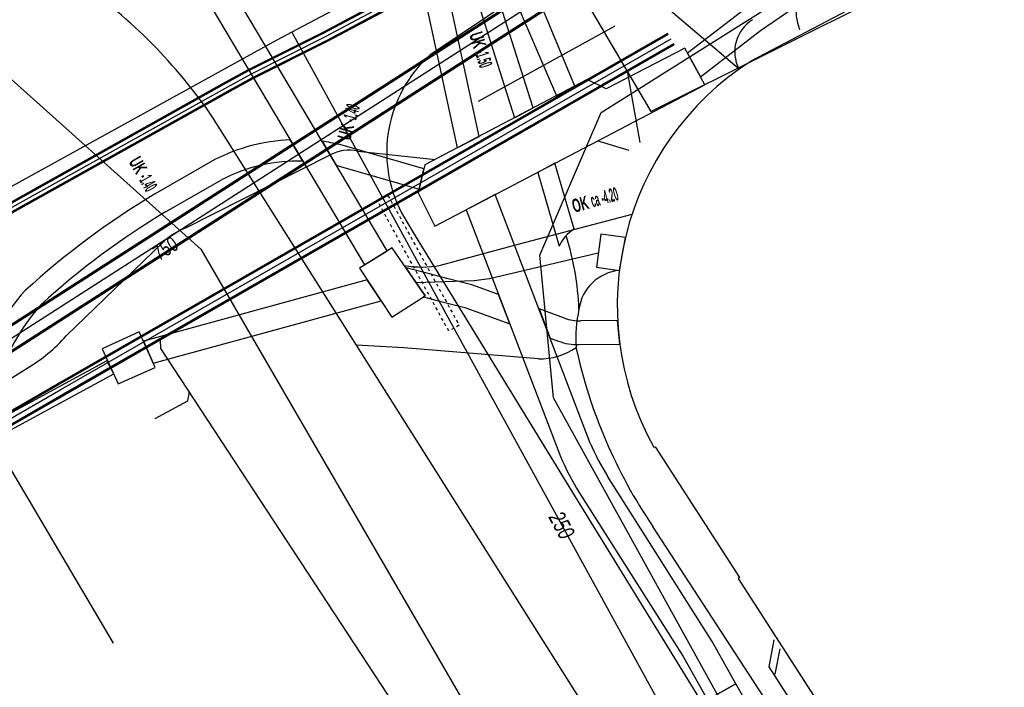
# Model space of a CAD drawing. Header units: metres. Extents: x 2695563 to 2696938, y 1260544 to 1262032.
# Tile 206 of 256: x 2696315 to 2696348, y 1261557 to 1261580. Entities that reach past the tile are written whole.
import ezdxf

# ---------------------------------------------------------------- set-up
doc = ezdxf.new("R2010")
doc.units = ezdxf.units.M
doc.linetypes.add('AUSGEZOGEN', pattern=[0])
doc.linetypes.add('VERDECKT2_S2', pattern=[0.18, 0.1, -0.08])
for name, color, linetype in [('AW_LK_Haltung', 24, 'AUSGEZOGEN'), ('EW_Hoehenpunkt_Text', 7, 'AUSGEZOGEN'), ('EW_LK_Bauwerk_FL_Linie_Punkt', 1, 'AUSGEZOGEN'), ('EW_LK_Trasseabs', 1, 'AUSGEZOGEN'), ('EW_LK_Trasserand', 1, 'AUSGEZOGEN'), ('FM_LK_SW_TRASSEKANTE', 94, 'AUSGEZOGEN'), ('FM_LK_SW_TRASSEKANTE_TEXT', 94, 'AUSGEZOGEN'), ('GA_LK_Leitung', 32, 'AUSGEZOGEN'), ('LKSwisscomProjekterimeterAktiv', 7, 'AUSGEZOGEN'), ('TV_LK_LEITUNG', 92, 'AUSGEZOGEN'), ('WA_LK_Leitung', 171, 'AUSGEZOGEN'), ('WA_LK_Leitung_Text', 171, 'AUSGEZOGEN'), ('WA_LK_Schutzrohr', 171, 'AUSGEZOGEN')]:
    doc.layers.add(name, color=color, linetype=linetype)
doc.styles.add('ARIAL', font='arial.ttf')
doc.styles.add('ARIALNARROW', font='ARIALN.TTF')
pattern_1 = [(0, (2703955, 1269100), (4050, 4050), [4050, -4050]), (90, (2703955, 1269100), (-4050, 4050), [4050, -4050])]
pattern_2 = [(0, (2708005, 1273150), (6075, 6075), [6075, -6075]), (90, (2708005, 1273150), (-6075, 6075), [6075, -6075])]

# ---------------------------------------------------------------- blocks, each defined once
blk = doc.blocks.new('COMPLEXOBJECT_1590')
at = {"layer": 'EW_LK_Bauwerk_FL_Linie_Punkt', "color": 1, "linetype": 'AUSGEZOGEN', "transparency": 33554687}
for points in [[(6343.758, 11552.951), (6376.316, 11560.354), (6369.866, 11588.481), (6353.775, 11584.712), (6346.54, 11582.7), (6338.88, 11578.67)], [(6335.601, 11565.638), (6335.648, 11565.644), (6338.495, 11561.23), (6338.445, 11561.198), (6343.758, 11552.951)]]:
    blk.add_lwpolyline(points, dxfattribs=at)
blk.add_arc((6344.188, 11570.406), 9.822, 122.7112, 209.0426, dxfattribs=at)
blk = doc.blocks.new('COMPLEXOBJECT_1620')
at = {"layer": 'EW_LK_Trasserand', "color": 1, "linetype": 'AUSGEZOGEN', "transparency": 33554687}
blk.add_line((6332.586, 11569.993), (6331.725, 11570.3), dxfattribs=at)
for points in [[(6331.725, 11570.3), (6332.101, 11569.316), (6332.383, 11569.216)], [(6333.071, 11569.099), (6334.451, 11569.113), (6334.378, 11569.913), (6333.134, 11569.9)]]:
    blk.add_lwpolyline(points, dxfattribs=at)
for centre, radius, start, end in [((6333.089, 11571.295), 1.396, 248.8829, 271.8536), ((6333.016, 11570.854), 1.756, 248.8873, 271.8101)]:
    blk.add_arc(centre, radius, start, end, dxfattribs=at)
blk = doc.blocks.new('COMPLEXOBJECT_1624')
at = {"layer": 'EW_LK_Trasserand', "color": 1, "linetype": 'AUSGEZOGEN', "transparency": 33554687}
blk.add_lwpolyline([(6332.909, 11572.991), (6332.263, 11575.219), (6331.685, 11574.914), (6332.408, 11572.42)], dxfattribs=at)
blk.add_arc((6333.475, 11571.989), 1.151, 119.4641, 158.008, dxfattribs=at)
blk = doc.blocks.new('COMPLEXOBJECT_1698')
at = {"layer": 'EW_LK_Trasserand', "color": 1, "linetype": 'AUSGEZOGEN', "transparency": 33554687}
blk.add_line((6337.564, 11559.074), (6334.038, 11564.657), dxfattribs=at)
for points in [[(6333.457, 11565.767), (6330.25, 11574.164), (6329.269, 11573.648), (6332.452, 11565.315)], [(6333.084, 11564.107), (6336.59, 11558.562), (6337.416, 11557.103), (6338.373, 11557.645), (6337.564, 11559.074)]]:
    blk.add_lwpolyline(points, dxfattribs=at)
for centre, radius, start, end in [((6340.324, 11568.654), 7.449, 202.8049, 212.4524), ((6340.061, 11568.527), 8.259, 202.8835, 212.3518)]:
    blk.add_arc(centre, radius, start, end, dxfattribs=at)
blk = doc.blocks.new('COMPLEXOBJECT_1704')
at = {"layer": 'EW_LK_Trasserand', "color": 1, "linetype": 'AUSGEZOGEN', "transparency": 33554687}
for p, q in [((6323.753, 11575.293), (6323.326, 11576.012)), ((6320.786, 11575.343), (6318.752, 11574.174)), ((6319.136, 11573.588), (6321.012, 11574.665)), ((6310.45, 11565.414), (6310.805, 11564.831))]:
    blk.add_line(p, q, dxfattribs=at)
for centre, radius, start, end in [((6323.573, 11569.919), 6.098, 92.3187, 117.1929), ((6323.621, 11569.575), 5.72, 88.6744, 117.1346), ((6332.601, 11550.982), 27.012, 120.8443, 132.4113), ((6332.572, 11551.115), 26.183, 120.874, 132.3812), ((6319.345, 11566.418), 6.704, 137.7414, 164.971), ((6319.801, 11566.037), 6.582, 137.8291, 164.9173), ((6307.641, 11570.332), 5.664, 299.7349, 337.404), ((6307.942, 11570.075), 5.975, 298.6295, 337.0953)]:
    blk.add_arc(centre, radius, start, end, dxfattribs=at)
blk = doc.blocks.new('COMPLEXOBJECT_1731')
at = {"layer": 'EW_LK_Trasserand', "color": 1, "linetype": 'AUSGEZOGEN', "transparency": 33554687}
blk.add_line((6310.805, 11564.831), (6310.929, 11564.608), dxfattribs=at)
blk.add_lwpolyline([(6310.929, 11564.608), (6317.38, 11568.114), (6317.141, 11568.554), (6312.167, 11565.85)], dxfattribs=at)
blk.add_arc((6307.917, 11570.111), 6.018, 298.6782, 314.9269, dxfattribs=at)
blk = doc.blocks.new('COMPLEXOBJECT_1734')
at = {"layer": 'EW_LK_Trasserand', "color": 1, "linetype": 'AUSGEZOGEN', "transparency": 33554687}
blk.add_line((6327.839, 11575.032), (6325.002, 11575.849), dxfattribs=at)
blk.add_lwpolyline([(6324.402, 11575.961), (6324.883, 11575.151), (6324.944, 11575.137), (6327.683, 11574.351), (6327.839, 11575.032)], dxfattribs=at)
blk.add_arc((6323.641, 11570.221), 5.791, 76.4054, 82.4476, dxfattribs=at)
blk = doc.blocks.new('COMPLEXOBJECT_1946')
at = {"layer": 'EW_LK_Trasseabs', "color": 1, "linetype": 'AUSGEZOGEN', "transparency": 33554687}
for p, q in [((6319.808, 11573.044), (6324.676, 11575.501)), ((6315.771, 11569.394), (6319.037, 11572.553)), ((6310.306, 11565.696), (6314.448, 11568.301))]:
    blk.add_line(p, q, dxfattribs=at)
for centre, radius, start, end in [((6325.296, 11574.393), 1.27, 75.7993, 119.2369), ((6320.703, 11570.787), 2.428, 111.6388, 133.3421), ((6311.692, 11572.984), 5.433, 300.4756, 318.6482)]:
    blk.add_arc(centre, radius, start, end, dxfattribs=at)
blk = doc.blocks.new('COMPLEXOBJECT_1947')
at = {"layer": 'EW_LK_Trasseabs', "color": 1, "linetype": 'AUSGEZOGEN', "transparency": 33554687}
blk.add_line((6328.403, 11571.777), (6331.061, 11572.5), dxfattribs=at)
blk.add_arc((6327.758, 11575.206), 3.49, 260.4691, 280.6552, dxfattribs=at)
blk = doc.blocks.new('COMPLEXOBJECT_2553')
at = {"layer": 'EW_LK_Trasseabs', "color": 1, "linetype": 'AUSGEZOGEN', "transparency": 33554687}
for p, q in [((6316.204, 11581.335), (6300.416, 11591.502)), ((6325.567, 11569.083), (6320.706, 11576.782))]:
    blk.add_line(p, q, dxfattribs=at)
blk.add_arc((6305.848, 11566.593), 18.016, 34.4413, 54.9133, dxfattribs=at)
blk = doc.blocks.new('COMPLEXOBJECT_2554')
at = {"layer": 'EW_LK_Trasseabs', "color": 1, "linetype": 'AUSGEZOGEN', "transparency": 33554687}
blk.add_line((6340.932, 11554.72), (6335.566, 11562.954), dxfattribs=at)
blk.add_arc((6350, 11572.718), 17.427, 192.3063, 214.0771, dxfattribs=at)
blk = doc.blocks.new('COMPLEXOBJECT_2784')
at = {"layer": 'FM_LK_SW_TRASSEKANTE', "color": 94, "linetype": 'AUSGEZOGEN', "transparency": 33554687}
blk.add_line((6333.658, 11582.652), (6328.039, 11578.867), dxfattribs=at)
blk.add_lwpolyline([(6327.083, 11573.547), (6327.54, 11572.771), (6332.948, 11563.957), (6339.56, 11553.214), (6341.097, 11550.043), (6344.098, 11545.426), (6350.515, 11535.271), (6372.639, 11499.991)], dxfattribs=at)
blk.add_arc((6331.008, 11575.588), 4.424, 132.1562, 207.4692, dxfattribs=at)

msp = doc.modelspace()

# ---------------------------------------------------------------- hatches: boundary and pattern name
at = {"layer": 'EW_LK_Bauwerk_FL_Linie_Punkt', "lineweight": 18, "transparency": 33554687}
h = msp.add_hatch(dxfattribs=at)
h.set_pattern_fill('MUSTER', color=1, scale=4050, style=0, pattern_type=2)
h.set_pattern_definition(pattern_1)
h.paths.add_polyline_path([(2696344.728, 1261552.761), (2696377.286, 1261560.164), (2696370.836, 1261588.291), (2696354.745, 1261584.522), (2696347.51, 1261582.51), (2696339.85, 1261578.48), (2696339.455, 1261578.212), (2696339.073, 1261577.926), (2696338.706, 1261577.621), (2696338.353, 1261577.299), (2696338.017, 1261576.96), (2696337.698, 1261576.605), (2696337.396, 1261576.235), (2696337.113, 1261575.851), (2696336.849, 1261575.453), (2696336.604, 1261575.043), (2696336.38, 1261574.622), (2696336.176, 1261574.191), (2696335.994, 1261573.749), (2696335.833, 1261573.3), (2696335.694, 1261572.843), (2696335.577, 1261572.38), (2696335.484, 1261571.912), (2696335.413, 1261571.44), (2696335.365, 1261570.965), (2696335.34, 1261570.489), (2696335.338, 1261570.011), (2696335.36, 1261569.535), (2696335.404, 1261569.059), (2696335.472, 1261568.587), (2696335.563, 1261568.118), (2696335.676, 1261567.654), (2696335.812, 1261567.197), (2696335.969, 1261566.746), (2696336.149, 1261566.304), (2696336.349, 1261565.871), (2696336.571, 1261565.448), (2696336.618, 1261565.454), (2696339.465, 1261561.04), (2696339.415, 1261561.008)], flags=0)
h = msp.add_hatch(dxfattribs=at)
h.set_pattern_fill('MUSTER', color=1, scale=4050, style=0, pattern_type=2)
h.set_pattern_definition(pattern_1)
h.paths.add_polyline_path([(2696329.18, 1261572.903), (2696338.289, 1261577.678), (2696337.617, 1261578.916), (2696334.964, 1261577.544), (2696334.325, 1261577.859), (2696328.846, 1261574.975), (2696328.62, 1261574.03)], flags=0)
h = msp.add_hatch(dxfattribs=at)
h.set_pattern_fill('MUSTER', color=1, scale=4050, style=0, pattern_type=2)
h.set_pattern_definition(pattern_1)
h.paths.add_polyline_path([(2696335.412, 1261571.413), (2696335.619, 1261572.524), (2696334.782, 1261572.636), (2696334.63, 1261571.524)], flags=0)
h = msp.add_hatch(dxfattribs=at)
h.set_pattern_fill('MUSTER', color=1, scale=4050, style=0, pattern_type=2)
h.set_pattern_definition(pattern_1)
h.paths.add_polyline_path([(2696327.731, 1261569.835), (2696328.847, 1261570.549), (2696327.739, 1261572.179), (2696326.631, 1261571.489)], flags=0)
h = msp.add_hatch(dxfattribs=at)
h.set_pattern_fill('MUSTER', color=1, scale=4050, style=0, pattern_type=2)
h.set_pattern_definition(pattern_1)
h.paths.add_polyline_path([(2696318.486, 1261567.578), (2696319.739, 1261568.139), (2696319.197, 1261569.339), (2696317.951, 1261568.763)], flags=0)
at = {"layer": 'EW_LK_Trasserand', "lineweight": 18, "transparency": 33554687}
h = msp.add_hatch(dxfattribs=at)
h.set_pattern_fill('MUSTER', color=1, scale=6075, style=0, pattern_type=2)
h.set_pattern_definition(pattern_2)
h.paths.add_polyline_path([(2696330.67, 1261575.935), (2696326.242, 1261596.446), (2696325.46, 1261596.277), (2696329.936, 1261575.548)], flags=0)
h = msp.add_hatch(dxfattribs=at)
h.set_pattern_fill('MUSTER', color=1, scale=6075, style=0, pattern_type=2)
h.set_pattern_definition(pattern_2)
h.paths.add_polyline_path([(2696327.567, 1261572.072), (2696316.328, 1261591.014), (2696315.565, 1261590.536), (2696326.803, 1261571.596)], flags=0)
h = msp.add_hatch(dxfattribs=at)
h.set_pattern_fill('MUSTER', color=1, scale=6075, style=0, pattern_type=2)
h.set_pattern_definition(pattern_2)
h.paths.add_polyline_path([(2696352.858, 1261587.192), (2696351.888, 1261586.678), (2696348.618, 1261585.317), (2696345.232, 1261583.671), (2696342.086, 1261581.917), (2696339.637, 1261580.239), (2696337.71, 1261578.746), (2696338.146, 1261577.946), (2696340.167, 1261579.511), (2696342.56, 1261581.151), (2696345.648, 1261582.873), (2696348.988, 1261584.497), (2696352.272, 1261585.864), (2696353.279, 1261586.397)], flags=0)
h = msp.add_hatch(dxfattribs=at)
h.set_pattern_fill('MUSTER', color=1, scale=6075, style=0, pattern_type=2)
h.set_pattern_definition(pattern_2)
h.paths.add_polyline_path([(2696333.903, 1261577.636), (2696329.97, 1261587.13), (2696330.22, 1261585.221), (2696330.405, 1261584), (2696333.282, 1261577.309)], flags=0)
h = msp.add_hatch(dxfattribs=at)
h.set_pattern_fill('MUSTER', color=1, scale=6075, style=0, pattern_type=2)
h.set_pattern_definition(pattern_2)
h.paths.add_polyline_path([(2696332.498, 1261576.897), (2696330.599, 1261582.889), (2696329.931, 1261582.685), (2696331.868, 1261576.566)], flags=0)
h = msp.add_hatch(dxfattribs=at)
h.set_pattern_fill('MUSTER', color=1, scale=6075, style=0, pattern_type=2)
h.set_pattern_definition(pattern_2)
h.paths.add_polyline_path([(2696324.296, 1261575.822), (2696324.211, 1261575.818), (2696324.125, 1261575.813), (2696324.04, 1261575.806), (2696323.955, 1261575.799), (2696323.87, 1261575.79), (2696323.785, 1261575.78), (2696323.701, 1261575.769), (2696323.616, 1261575.756), (2696323.532, 1261575.743), (2696323.448, 1261575.728), (2696323.364, 1261575.712), (2696323.28, 1261575.695), (2696323.197, 1261575.677), (2696323.114, 1261575.657), (2696323.031, 1261575.637), (2696322.948, 1261575.615), (2696322.866, 1261575.592), (2696322.784, 1261575.568), (2696322.702, 1261575.543), (2696322.621, 1261575.516), (2696322.54, 1261575.489), (2696322.46, 1261575.46), (2696322.38, 1261575.431), (2696322.3, 1261575.4), (2696322.221, 1261575.368), (2696322.142, 1261575.335), (2696322.064, 1261575.301), (2696321.986, 1261575.265), (2696321.909, 1261575.229), (2696321.832, 1261575.191), (2696321.756, 1261575.153), (2696319.722, 1261573.984), (2696319.571, 1261573.893), (2696319.421, 1261573.802), (2696319.272, 1261573.709), (2696319.123, 1261573.615), (2696318.974, 1261573.521), (2696318.827, 1261573.425), (2696318.68, 1261573.329), (2696318.533, 1261573.231), (2696318.387, 1261573.133), (2696318.242, 1261573.034), (2696318.098, 1261572.933), (2696317.954, 1261572.832), (2696317.811, 1261572.73), (2696317.668, 1261572.627), (2696317.526, 1261572.523), (2696317.385, 1261572.418), (2696317.244, 1261572.312), (2696317.105, 1261572.205), (2696316.966, 1261572.097), (2696316.827, 1261571.989), (2696316.69, 1261571.879), (2696316.553, 1261571.769), (2696316.416, 1261571.658), (2696316.281, 1261571.546), (2696316.146, 1261571.432), (2696316.012, 1261571.319), (2696315.879, 1261571.204), (2696315.746, 1261571.088), (2696315.614, 1261570.972), (2696315.483, 1261570.854), (2696315.353, 1261570.736), (2696315.284, 1261570.659), (2696315.217, 1261570.582), (2696315.151, 1261570.503), (2696315.086, 1261570.423), (2696315.022, 1261570.343), (2696314.96, 1261570.261), (2696314.899, 1261570.179), (2696314.839, 1261570.095), (2696314.78, 1261570.011), (2696314.723, 1261569.925), (2696314.667, 1261569.839), (2696314.612, 1261569.752), (2696314.559, 1261569.664), (2696314.507, 1261569.576), (2696314.456, 1261569.486), (2696314.407, 1261569.396), (2696314.359, 1261569.305), (2696314.312, 1261569.213), (2696314.267, 1261569.121), (2696314.224, 1261569.028), (2696314.181, 1261568.934), (2696314.141, 1261568.84), (2696314.101, 1261568.745), (2696314.063, 1261568.65), (2696314.027, 1261568.553), (2696313.992, 1261568.457), (2696313.959, 1261568.36), (2696313.927, 1261568.262), (2696313.896, 1261568.164), (2696313.867, 1261568.065), (2696313.84, 1261567.966), (2696313.793, 1261567.856), (2696313.743, 1261567.746), (2696313.691, 1261567.638), (2696313.637, 1261567.531), (2696313.58, 1261567.425), (2696313.522, 1261567.32), (2696313.461, 1261567.216), (2696313.397, 1261567.114), (2696313.332, 1261567.013), (2696313.265, 1261566.914), (2696313.195, 1261566.816), (2696313.124, 1261566.72), (2696313.05, 1261566.625), (2696312.974, 1261566.531), (2696312.897, 1261566.44), (2696312.817, 1261566.349), (2696312.736, 1261566.261), (2696312.653, 1261566.175), (2696312.568, 1261566.09), (2696312.481, 1261566.007), (2696312.392, 1261565.926), (2696312.302, 1261565.846), (2696312.21, 1261565.769), (2696312.117, 1261565.694), (2696312.021, 1261565.62), (2696311.925, 1261565.549), (2696311.827, 1261565.48), (2696311.727, 1261565.413), (2696311.626, 1261565.348), (2696311.524, 1261565.285), (2696311.42, 1261565.224), (2696311.775, 1261564.641), (2696311.888, 1261564.704), (2696311.999, 1261564.77), (2696312.109, 1261564.838), (2696312.218, 1261564.908), (2696312.325, 1261564.981), (2696312.43, 1261565.056), (2696312.534, 1261565.133), (2696312.636, 1261565.213), (2696312.737, 1261565.295), (2696312.835, 1261565.379), (2696312.932, 1261565.465), (2696313.027, 1261565.553), (2696313.119, 1261565.643), (2696313.21, 1261565.735), (2696313.299, 1261565.829), (2696313.386, 1261565.925), (2696313.471, 1261566.023), (2696313.553, 1261566.122), (2696313.634, 1261566.224), (2696313.712, 1261566.327), (2696313.788, 1261566.432), (2696313.861, 1261566.538), (2696313.933, 1261566.646), (2696314.002, 1261566.755), (2696314.068, 1261566.866), (2696314.132, 1261566.979), (2696314.194, 1261567.093), (2696314.253, 1261567.208), (2696314.31, 1261567.324), (2696314.364, 1261567.441), (2696314.416, 1261567.56), (2696314.443, 1261567.657), (2696314.471, 1261567.753), (2696314.501, 1261567.849), (2696314.532, 1261567.944), (2696314.565, 1261568.039), (2696314.599, 1261568.134), (2696314.635, 1261568.227), (2696314.672, 1261568.321), (2696314.71, 1261568.413), (2696314.75, 1261568.506), (2696314.791, 1261568.597), (2696314.834, 1261568.688), (2696314.878, 1261568.778), (2696314.923, 1261568.868), (2696314.97, 1261568.957), (2696315.018, 1261569.045), (2696315.067, 1261569.132), (2696315.118, 1261569.219), (2696315.17, 1261569.304), (2696315.224, 1261569.389), (2696315.278, 1261569.474), (2696315.334, 1261569.557), (2696315.391, 1261569.639), (2696315.45, 1261569.721), (2696315.51, 1261569.802), (2696315.571, 1261569.882), (2696315.633, 1261569.96), (2696315.696, 1261570.038), (2696315.761, 1261570.115), (2696315.826, 1261570.191), (2696315.893, 1261570.266), (2696316.019, 1261570.38), (2696316.145, 1261570.493), (2696316.272, 1261570.605), (2696316.4, 1261570.717), (2696316.529, 1261570.827), (2696316.658, 1261570.937), (2696316.788, 1261571.046), (2696316.919, 1261571.154), (2696317.05, 1261571.262), (2696317.182, 1261571.368), (2696317.315, 1261571.474), (2696317.448, 1261571.578), (2696317.583, 1261571.682), (2696317.717, 1261571.785), (2696317.853, 1261571.887), (2696317.989, 1261571.988), (2696318.126, 1261572.089), (2696318.263, 1261572.188), (2696318.401, 1261572.287), (2696318.54, 1261572.384), (2696318.679, 1261572.481), (2696318.819, 1261572.577), (2696318.96, 1261572.672), (2696319.101, 1261572.766), (2696319.243, 1261572.859), (2696319.385, 1261572.951), (2696319.528, 1261573.042), (2696319.672, 1261573.133), (2696319.816, 1261573.222), (2696319.961, 1261573.31), (2696320.106, 1261573.398), (2696321.982, 1261574.475), (2696322.064, 1261574.516), (2696322.146, 1261574.556), (2696322.23, 1261574.594), (2696322.313, 1261574.632), (2696322.398, 1261574.667), (2696322.483, 1261574.702), (2696322.568, 1261574.735), (2696322.654, 1261574.767), (2696322.741, 1261574.797), (2696322.828, 1261574.826), (2696322.915, 1261574.854), (2696323.003, 1261574.88), (2696323.091, 1261574.904), (2696323.18, 1261574.928), (2696323.269, 1261574.95), (2696323.358, 1261574.97), (2696323.448, 1261574.989), (2696323.538, 1261575.007), (2696323.628, 1261575.023), (2696323.718, 1261575.038), (2696323.809, 1261575.051), (2696323.9, 1261575.063), (2696323.991, 1261575.073), (2696324.082, 1261575.082), (2696324.173, 1261575.089), (2696324.265, 1261575.095), (2696324.356, 1261575.1), (2696324.448, 1261575.103), (2696324.54, 1261575.104), (2696324.631, 1261575.104), (2696324.723, 1261575.103)], flags=0)
h = msp.add_hatch(dxfattribs=at)
h.set_pattern_fill('MUSTER', color=1, scale=6075, style=0, pattern_type=2)
h.set_pattern_definition(pattern_2)
h.paths.add_polyline_path([(2696328.809, 1261574.842), (2696325.972, 1261575.659), (2696325.953, 1261575.664), (2696325.934, 1261575.668), (2696325.914, 1261575.673), (2696325.895, 1261575.677), (2696325.876, 1261575.681), (2696325.857, 1261575.686), (2696325.838, 1261575.69), (2696325.818, 1261575.694), (2696325.799, 1261575.698), (2696325.78, 1261575.702), (2696325.76, 1261575.706), (2696325.741, 1261575.71), (2696325.722, 1261575.714), (2696325.703, 1261575.717), (2696325.683, 1261575.721), (2696325.664, 1261575.725), (2696325.644, 1261575.728), (2696325.625, 1261575.732), (2696325.606, 1261575.735), (2696325.586, 1261575.739), (2696325.567, 1261575.742), (2696325.547, 1261575.745), (2696325.528, 1261575.748), (2696325.508, 1261575.751), (2696325.489, 1261575.754), (2696325.47, 1261575.757), (2696325.45, 1261575.76), (2696325.431, 1261575.763), (2696325.411, 1261575.766), (2696325.392, 1261575.768), (2696325.372, 1261575.771), (2696325.853, 1261574.961), (2696325.914, 1261574.947), (2696328.653, 1261574.161)], flags=0)
h = msp.add_hatch(dxfattribs=at)
h.set_pattern_fill('MUSTER', color=1, scale=6075, style=0, pattern_type=2)
h.set_pattern_definition(pattern_2)
h.paths.add_polyline_path([(2696333.879, 1261572.801), (2696333.233, 1261575.029), (2696332.655, 1261574.724), (2696333.378, 1261572.23), (2696333.388, 1261572.253), (2696333.398, 1261572.276), (2696333.408, 1261572.299), (2696333.419, 1261572.321), (2696333.431, 1261572.343), (2696333.443, 1261572.365), (2696333.455, 1261572.387), (2696333.468, 1261572.408), (2696333.482, 1261572.429), (2696333.496, 1261572.45), (2696333.51, 1261572.47), (2696333.525, 1261572.49), (2696333.54, 1261572.51), (2696333.556, 1261572.529), (2696333.572, 1261572.549), (2696333.588, 1261572.567), (2696333.605, 1261572.586), (2696333.622, 1261572.604), (2696333.64, 1261572.621), (2696333.658, 1261572.639), (2696333.677, 1261572.656), (2696333.695, 1261572.672), (2696333.714, 1261572.688), (2696333.734, 1261572.704), (2696333.754, 1261572.719), (2696333.774, 1261572.734), (2696333.794, 1261572.748), (2696333.815, 1261572.762), (2696333.836, 1261572.775), (2696333.857, 1261572.788)], flags=0)
h = msp.add_hatch(dxfattribs=at)
h.set_pattern_fill('MUSTER', color=1, scale=6075, style=0, pattern_type=2)
h.set_pattern_definition(pattern_2)
h.paths.add_polyline_path([(2696338.534, 1261558.884), (2696335.008, 1261564.467), (2696334.986, 1261564.501), (2696334.965, 1261564.536), (2696334.944, 1261564.57), (2696334.923, 1261564.605), (2696334.902, 1261564.639), (2696334.881, 1261564.674), (2696334.861, 1261564.709), (2696334.84, 1261564.744), (2696334.82, 1261564.779), (2696334.8, 1261564.814), (2696334.781, 1261564.849), (2696334.761, 1261564.885), (2696334.742, 1261564.92), (2696334.722, 1261564.956), (2696334.704, 1261564.992), (2696334.685, 1261565.028), (2696334.666, 1261565.064), (2696334.648, 1261565.1), (2696334.63, 1261565.136), (2696334.612, 1261565.172), (2696334.594, 1261565.208), (2696334.576, 1261565.245), (2696334.559, 1261565.281), (2696334.542, 1261565.318), (2696334.525, 1261565.355), (2696334.508, 1261565.392), (2696334.491, 1261565.428), (2696334.475, 1261565.465), (2696334.459, 1261565.503), (2696334.443, 1261565.54), (2696334.427, 1261565.577), (2696331.22, 1261573.974), (2696330.239, 1261573.458), (2696333.422, 1261565.125), (2696333.439, 1261565.084), (2696333.457, 1261565.044), (2696333.474, 1261565.004), (2696333.492, 1261564.963), (2696333.51, 1261564.923), (2696333.529, 1261564.883), (2696333.547, 1261564.843), (2696333.566, 1261564.804), (2696333.585, 1261564.764), (2696333.604, 1261564.724), (2696333.623, 1261564.685), (2696333.643, 1261564.645), (2696333.663, 1261564.606), (2696333.683, 1261564.567), (2696333.703, 1261564.527), (2696333.723, 1261564.488), (2696333.744, 1261564.45), (2696333.765, 1261564.411), (2696333.786, 1261564.372), (2696333.807, 1261564.334), (2696333.828, 1261564.295), (2696333.85, 1261564.257), (2696333.872, 1261564.218), (2696333.894, 1261564.18), (2696333.916, 1261564.142), (2696333.939, 1261564.105), (2696333.961, 1261564.067), (2696333.984, 1261564.029), (2696334.007, 1261563.992), (2696334.031, 1261563.954), (2696334.054, 1261563.917), (2696337.56, 1261558.372), (2696338.386, 1261556.913), (2696339.343, 1261557.455)], flags=0)
h = msp.add_hatch(dxfattribs=at)
h.set_pattern_fill('MUSTER', color=1, scale=6075, style=0, pattern_type=2)
h.set_pattern_definition(pattern_2)
h.paths.add_polyline_path([(2696331.332, 1261570.597), (2696330.427, 1261570.92), (2696329.581, 1261571.142), (2696329.002, 1261571.293), (2696328.199, 1261571.503), (2696328.847, 1261570.549), (2696328.8, 1261570.519), (2696329.381, 1261570.367), (2696330.191, 1261570.155), (2696331.708, 1261569.613)], flags=0)
h = msp.add_hatch(dxfattribs=at)
h.set_pattern_fill('MUSTER', color=1, scale=6075, style=0, pattern_type=2)
h.set_pattern_definition(pattern_2)
h.paths.add_polyline_path([(2696319.675, 1261568.28), (2696327.363, 1261570.389), (2696326.896, 1261571.09), (2696319.342, 1261569.018)], flags=0)
h = msp.add_hatch(dxfattribs=at)
h.set_pattern_fill('MUSTER', color=1, scale=6075, style=0, pattern_type=2)
h.set_pattern_definition(pattern_2)
h.paths.add_polyline_path([(2696332.695, 1261570.11), (2696333.071, 1261569.126), (2696333.353, 1261569.026), (2696333.374, 1261569.018), (2696333.395, 1261569.01), (2696333.417, 1261569.003), (2696333.438, 1261568.996), (2696333.46, 1261568.989), (2696333.482, 1261568.982), (2696333.503, 1261568.976), (2696333.525, 1261568.97), (2696333.547, 1261568.964), (2696333.569, 1261568.958), (2696333.591, 1261568.953), (2696333.613, 1261568.948), (2696333.635, 1261568.943), (2696333.658, 1261568.939), (2696333.68, 1261568.935), (2696333.702, 1261568.931), (2696333.725, 1261568.928), (2696333.747, 1261568.924), (2696333.77, 1261568.921), (2696333.792, 1261568.919), (2696333.815, 1261568.916), (2696333.837, 1261568.914), (2696333.86, 1261568.913), (2696333.882, 1261568.911), (2696333.905, 1261568.91), (2696333.928, 1261568.909), (2696333.95, 1261568.908), (2696333.973, 1261568.908), (2696333.996, 1261568.908), (2696334.018, 1261568.908), (2696334.041, 1261568.909), (2696335.421, 1261568.923), (2696335.348, 1261569.723), (2696334.104, 1261569.71), (2696334.086, 1261569.71), (2696334.068, 1261569.709), (2696334.05, 1261569.709), (2696334.032, 1261569.71), (2696334.014, 1261569.71), (2696333.996, 1261569.711), (2696333.978, 1261569.712), (2696333.96, 1261569.713), (2696333.942, 1261569.714), (2696333.924, 1261569.716), (2696333.906, 1261569.718), (2696333.888, 1261569.72), (2696333.87, 1261569.722), (2696333.852, 1261569.725), (2696333.834, 1261569.727), (2696333.816, 1261569.73), (2696333.799, 1261569.734), (2696333.781, 1261569.737), (2696333.763, 1261569.741), (2696333.746, 1261569.745), (2696333.728, 1261569.749), (2696333.711, 1261569.753), (2696333.693, 1261569.758), (2696333.676, 1261569.763), (2696333.658, 1261569.768), (2696333.641, 1261569.773), (2696333.624, 1261569.779), (2696333.607, 1261569.784), (2696333.59, 1261569.79), (2696333.573, 1261569.797), (2696333.556, 1261569.803)], flags=0)
h = msp.add_hatch(dxfattribs=at)
h.set_pattern_fill('MUSTER', color=1, scale=6075, style=0, pattern_type=2)
h.set_pattern_definition(pattern_2)
h.paths.add_polyline_path([(2696311.899, 1261564.418), (2696318.35, 1261567.924), (2696318.111, 1261568.364), (2696313.137, 1261565.66), (2696313.098, 1261565.621), (2696313.058, 1261565.583), (2696313.018, 1261565.545), (2696312.978, 1261565.507), (2696312.938, 1261565.47), (2696312.897, 1261565.433), (2696312.856, 1261565.397), (2696312.814, 1261565.361), (2696312.772, 1261565.325), (2696312.73, 1261565.29), (2696312.687, 1261565.255), (2696312.645, 1261565.22), (2696312.601, 1261565.186), (2696312.558, 1261565.152), (2696312.514, 1261565.119), (2696312.47, 1261565.086), (2696312.426, 1261565.053), (2696312.381, 1261565.021), (2696312.336, 1261564.989), (2696312.291, 1261564.958), (2696312.245, 1261564.927), (2696312.199, 1261564.896), (2696312.153, 1261564.866), (2696312.107, 1261564.837), (2696312.06, 1261564.807), (2696312.013, 1261564.779), (2696311.966, 1261564.75), (2696311.919, 1261564.722), (2696311.871, 1261564.695), (2696311.823, 1261564.668), (2696311.775, 1261564.641)], flags=0)
h = msp.add_hatch(dxfattribs=at)
h.set_pattern_fill('MUSTER', color=1, scale=6075, style=0, pattern_type=2)
h.set_pattern_definition(pattern_2)
h.paths.add_polyline_path([(2696340.448, 1261555.504), (2696339.343, 1261557.455), (2696338.386, 1261556.913), (2696339.491, 1261554.962)], flags=0)
at = {"layer": 'LKSwisscomProjekterimeterAktiv', "transparency": 33554687}
h = msp.add_hatch(dxfattribs=at)
h.set_pattern_fill('MUSTER', color=94, scale=7500, style=0, pattern_type=2)
h.set_pattern_definition([(0, (2710855, 1276000), (7500, 7500), [7500, -7500]), (90, (2710855, 1276000), (-7500, 7500), [7500, -7500])])
h.paths.add_polyline_path([(2696333.824, 1261581.278), (2696336.469, 1261576.78), (2696348.473, 1261582.778), (2696376.258, 1261589.571), (2696374.834, 1261595.433), (2696366.545, 1261593.335), (2696358.133, 1261590.561), (2696350.413, 1261587.291), (2696339.777, 1261581.939), (2696338.586, 1261584.453)], flags=0)

# ---------------------------------------------------------------- linework, layer by layer
at = {"layer": 'AW_LK_Haltung', "color": 24, "linetype": 'AUSGEZOGEN', "transparency": 33554687}
for p, q in [((2696330.648, 1261577.123), (2696335.265, 1261579.676)), ((2696336.108, 1261575.735), (2696335.685, 1261578.144)), ((2696334.676, 1261575.785), (2696335.731, 1261575.477)), ((2696340.818, 1261558.631), (2696340.654, 1261557.784))]:
    msp.add_line(p, q, dxfattribs=at)
at = {"layer": 'AW_LK_Haltung', "linetype": 'AUSGEZOGEN', "transparency": 33554687}
for p, q in [((2696316.446, 1261567.587), (2696337.048, 1261579.425)), ((2696316.456, 1261567.569), (2696337.058, 1261579.407)), ((2696316.466, 1261567.552), (2696337.068, 1261579.39)), ((2696316.646, 1261567.24), (2696337.248, 1261579.078)), ((2696316.656, 1261567.223), (2696337.258, 1261579.061)), ((2696316.666, 1261567.205), (2696337.268, 1261579.043)), ((2696308.932, 1261563.248), (2696316.446, 1261567.587)), ((2696308.942, 1261563.23), (2696316.456, 1261567.569)), ((2696308.952, 1261563.213), (2696316.466, 1261567.552)), ((2696309.132, 1261562.901), (2696316.646, 1261567.24)), ((2696309.142, 1261562.884), (2696316.656, 1261567.223)), ((2696309.152, 1261562.866), (2696316.666, 1261567.205))]:
    msp.add_line(p, q, dxfattribs=at)
at = {"layer": 'AW_LK_Haltung', "color": 255, "transparency": 33554687}
for p, q in [((2696316.556, 1261567.396), (2696337.158, 1261579.234)), ((2696309.042, 1261563.057), (2696316.556, 1261567.396))]:
    msp.add_line(p, q, dxfattribs=at)
at = {"layer": 'AW_LK_Haltung', "color": 24, "linetype": 'AUSGEZOGEN', "transparency": 33554687}
for points in [[(2696330.513, 1261552.625), (2696319.931, 1261568.771), (2696319.924, 1261569.052)], [(2696319.735, 1261566.41), (2696320.844, 1261567.013), (2696320.898, 1261567.309)], [(2696340.626, 1261558.936), (2696340.454, 1261558.032), (2696343.174, 1261553.787), (2696347.918, 1261544.255)]]:
    msp.add_lwpolyline(points, dxfattribs=at)
at = {"layer": 'EW_LK_Bauwerk_FL_Linie_Punkt', "color": 1, "linetype": 'AUSGEZOGEN', "transparency": 33554687}
for points in [[(2696329.18, 1261572.903), (2696338.289, 1261577.678), (2696337.617, 1261578.916), (2696334.964, 1261577.544), (2696334.325, 1261577.859), (2696328.846, 1261574.975), (2696328.62, 1261574.03), (2696329.18, 1261572.903)], [(2696335.412, 1261571.413), (2696335.619, 1261572.524), (2696334.782, 1261572.636), (2696334.63, 1261571.524), (2696335.412, 1261571.413)], [(2696327.731, 1261569.835), (2696328.847, 1261570.549), (2696327.739, 1261572.179), (2696326.631, 1261571.489), (2696327.731, 1261569.835)], [(2696318.486, 1261567.578), (2696319.739, 1261568.139), (2696319.197, 1261569.339), (2696317.951, 1261568.763), (2696318.486, 1261567.578)]]:
    msp.add_lwpolyline(points, close=True, dxfattribs=at)
at = {"layer": 'EW_LK_Trasseabs', "color": 1, "linetype": 'AUSGEZOGEN', "transparency": 33554687}
for p, q in [((2696339.447, 1261578.209), (2696333.042, 1261583.67)), ((2696326.578, 1261575.434), (2696329.198, 1261575.155)), ((2696318.337, 1261558.83), (2696308.905, 1261574.784)), ((2696332.031, 1261572.31), (2696335.834, 1261573.315)), ((2696335.412, 1261571.413), (2696335.439, 1261571.559)), ((2696337.541, 1261551.465), (2696326.537, 1261568.893)), ((2696328.132, 1261568.797), (2696326.537, 1261568.893)), ((2696332.681, 1261568.423), (2696328.132, 1261568.797))]:
    msp.add_line(p, q, dxfattribs=at)
msp.add_lwpolyline([(2696328.54, 1261571), (2696330.507, 1261571.071), (2696331.026, 1261571.134), (2696334.697, 1261572.009)], dxfattribs=at)
for centre, radius, start, end in [((2696342.849, 1261580.114), 1.474, 130.1471, 202.8461), ((2696340.563, 1261578.799), 1.262, 121.5608, 207.8882), ((2696324.697, 1261569.74), 9.354, 2.242, 17.6868), ((2696335.551, 1261569.898), 1.521, 95.2379, 172.1494), ((2696338.511, 1261569.11), 4.577, 167.4357, 183.7126), ((2696332.72, 1261570.532), 2.109, 268.9357, 305.4673)]:
    msp.add_arc(centre, radius, start, end, dxfattribs=at)
at = {"layer": 'EW_LK_Trasserand', "color": 1, "linetype": 'AUSGEZOGEN', "transparency": 33554687}
for points in [[(2696330.67, 1261575.935), (2696326.242, 1261596.446), (2696325.46, 1261596.277), (2696329.936, 1261575.548), (2696330.67, 1261575.935)], [(2696327.567, 1261572.072), (2696316.328, 1261591.014), (2696315.565, 1261590.536), (2696326.803, 1261571.596), (2696327.567, 1261572.072)], [(2696352.858, 1261587.192), (2696351.888, 1261586.678), (2696348.618, 1261585.317), (2696345.232, 1261583.671), (2696342.086, 1261581.917), (2696339.637, 1261580.239), (2696337.71, 1261578.746), (2696338.146, 1261577.946), (2696340.167, 1261579.511), (2696342.56, 1261581.151), (2696345.648, 1261582.873), (2696348.988, 1261584.497), (2696352.272, 1261585.864), (2696353.279, 1261586.397), (2696352.858, 1261587.192)], [(2696333.903, 1261577.636), (2696329.97, 1261587.13), (2696330.22, 1261585.221), (2696330.405, 1261584), (2696333.282, 1261577.309), (2696333.903, 1261577.636)], [(2696332.498, 1261576.897), (2696330.599, 1261582.889), (2696329.931, 1261582.685), (2696331.868, 1261576.566), (2696332.498, 1261576.897)], [(2696331.332, 1261570.597), (2696330.427, 1261570.92), (2696329.581, 1261571.142), (2696329.002, 1261571.293), (2696328.199, 1261571.503), (2696328.847, 1261570.549), (2696328.8, 1261570.519), (2696329.381, 1261570.367), (2696330.191, 1261570.155), (2696331.708, 1261569.613), (2696331.332, 1261570.597)], [(2696319.675, 1261568.28), (2696327.363, 1261570.389), (2696326.896, 1261571.09), (2696319.342, 1261569.018), (2696319.675, 1261568.28)], [(2696340.448, 1261555.504), (2696339.343, 1261557.455), (2696338.386, 1261556.913), (2696339.491, 1261554.962), (2696340.448, 1261555.504)]]:
    msp.add_lwpolyline(points, close=True, dxfattribs=at)
at = {"layer": 'FM_LK_SW_TRASSEKANTE', "linetype": 'AUSGEZOGEN', "transparency": 33554687}
for p, q in [((2696334.691, 1261582.3), (2696296.948, 1261558.072)), ((2696334.704, 1261582.279), (2696296.961, 1261558.051)), ((2696334.718, 1261582.257), (2696296.975, 1261558.029)), ((2696335.096, 1261581.669), (2696297.353, 1261557.441)), ((2696335.11, 1261581.647), (2696297.367, 1261557.419)), ((2696335.123, 1261581.626), (2696297.38, 1261557.398))]:
    msp.add_line(p, q, dxfattribs=at)
at = {"layer": 'FM_LK_SW_TRASSEKANTE', "color": 255, "transparency": 33554687}
msp.add_line((2696334.907, 1261581.963), (2696297.164, 1261557.735), dxfattribs=at)
at = {"layer": 'GA_LK_Leitung', "linetype": 'AUSGEZOGEN', "transparency": 33554687}
for p, q in [((2696331.346, 1261582.624), (2696325.394, 1261579.444)), ((2696331.355, 1261582.608), (2696325.403, 1261579.427)), ((2696331.364, 1261582.591), (2696325.412, 1261579.411)), ((2696331.494, 1261582.363), (2696325.532, 1261579.177)), ((2696331.503, 1261582.346), (2696325.541, 1261579.161)), ((2696331.512, 1261582.33), (2696325.55, 1261579.144)), ((2696325.394, 1261579.444), (2696322.878, 1261578.181)), ((2696325.403, 1261579.427), (2696322.886, 1261578.165)), ((2696325.412, 1261579.411), (2696322.895, 1261578.148)), ((2696325.532, 1261579.177), (2696323.017, 1261577.916)), ((2696325.541, 1261579.161), (2696323.026, 1261577.899)), ((2696325.55, 1261579.144), (2696323.034, 1261577.883)), ((2696322.878, 1261578.181), (2696322.094, 1261577.752)), ((2696322.886, 1261578.165), (2696322.103, 1261577.735)), ((2696322.895, 1261578.148), (2696322.112, 1261577.719)), ((2696323.017, 1261577.916), (2696322.24, 1261577.489)), ((2696323.026, 1261577.899), (2696322.249, 1261577.473)), ((2696323.034, 1261577.883), (2696322.258, 1261577.456)), ((2696322.094, 1261577.752), (2696302.603, 1261566.862)), ((2696322.103, 1261577.735), (2696302.614, 1261566.846)), ((2696322.112, 1261577.719), (2696302.624, 1261566.831)), ((2696322.24, 1261577.489), (2696302.77, 1261566.611)), ((2696322.249, 1261577.473), (2696302.78, 1261566.596)), ((2696322.258, 1261577.456), (2696302.791, 1261566.58))]:
    msp.add_line(p, q, dxfattribs=at)
at = {"layer": 'GA_LK_Leitung', "color": 255, "linetype": 'AUSGEZOGEN', "transparency": 33554687}
for p, q in [((2696331.429, 1261582.477), (2696325.472, 1261579.294)), ((2696325.472, 1261579.294), (2696322.956, 1261578.032)), ((2696322.956, 1261578.032), (2696322.176, 1261577.604)), ((2696322.176, 1261577.604), (2696302.697, 1261566.721))]:
    msp.add_line(p, q, dxfattribs=at)
at = {"layer": 'LKSwisscomProjekterimeterAktiv', "color": 94, "linetype": 'AUSGEZOGEN', "transparency": 33554687}
msp.add_lwpolyline([(2696333.824, 1261581.278), (2696336.469, 1261576.78), (2696348.473, 1261582.778), (2696376.258, 1261589.571), (2696374.834, 1261595.433), (2696366.545, 1261593.335), (2696358.133, 1261590.561), (2696350.413, 1261587.291), (2696339.777, 1261581.939), (2696338.586, 1261584.453), (2696333.824, 1261581.278)], close=True, dxfattribs=at)
at = {"layer": 'TV_LK_LEITUNG', "color": 92, "linetype": 'AUSGEZOGEN', "transparency": 33554687}
for points in [[(2696308.809, 1261599.293), (2696300.337, 1261588.254), (2696309.869, 1261582.357), (2696321.283, 1261572.131), (2696334.309, 1261549.672)], [(2696342.277, 1261550.642), (2696333.183, 1261567.107), (2696332.724, 1261571.928), (2696334.791, 1261576.749), (2696341.921, 1261581.245)]]:
    msp.add_lwpolyline(points, dxfattribs=at)
at = {"layer": 'WA_LK_Leitung', "color": 7, "linetype": 'AUSGEZOGEN', "transparency": 33554687}
for points in [[(2696359.507, 1261595.132), (2696358.69, 1261594.919), (2696358.467, 1261594.861), (2696357.827, 1261593.715), (2696355.905, 1261593.214), (2696355.105, 1261593.035), (2696350.924, 1261592.101), (2696334.247, 1261584.7), (2696324.349, 1261579.462)], [(2696324.349, 1261579.462), (2696323.824, 1261579.172), (2696302.299, 1261567.3), (2696295.577, 1261561.962), (2696294.603, 1261560.208), (2696291.842, 1261555.163), (2696291.224, 1261554.475)], [(2696324.349, 1261579.462), (2696325.06, 1261578.164), (2696327.423, 1261573.848), (2696329.824, 1261569.463), (2696338.445, 1261553.719)]]:
    msp.add_lwpolyline(points, dxfattribs=at)
at = {"layer": 'WA_LK_Schutzrohr', "color": 7, "linetype": 'VERDECKT2_S2', "transparency": 33554687}
msp.add_lwpolyline([(2696327.598, 1261573.945), (2696330, 1261569.559), (2696329.649, 1261569.367), (2696327.247, 1261573.752), (2696327.598, 1261573.945)], close=True, dxfattribs=at)

# ---------------------------------------------------------------- block references
at = {"layer": 'EW_LK_Bauwerk_FL_Linie_Punkt', "color": 1, "linetype": 'AUSGEZOGEN', "lineweight": -3, "transparency": 33554687}
msp.add_blockref('COMPLEXOBJECT_1590', (2690000.97, 1249999.81), dxfattribs=at)
at = {"layer": 'EW_LK_Trasseabs', "color": 1, "linetype": 'AUSGEZOGEN', "lineweight": -3, "transparency": 33554687}
for name in ['COMPLEXOBJECT_2553', 'COMPLEXOBJECT_1946', 'COMPLEXOBJECT_1947', 'COMPLEXOBJECT_2554']:
    msp.add_blockref(name, (2690000.97, 1249999.81), dxfattribs=at)
at = {"layer": 'EW_LK_Trasserand', "color": 1, "linetype": 'AUSGEZOGEN', "lineweight": -3, "transparency": 33554687}
for name in ['COMPLEXOBJECT_1704', 'COMPLEXOBJECT_1734', 'COMPLEXOBJECT_1624', 'COMPLEXOBJECT_1698', 'COMPLEXOBJECT_1620', 'COMPLEXOBJECT_1731']:
    msp.add_blockref(name, (2690000.97, 1249999.81), dxfattribs=at)
at = {"layer": 'FM_LK_SW_TRASSEKANTE', "color": 94, "linetype": 'AUSGEZOGEN', "lineweight": -3, "transparency": 33554687}
msp.add_blockref('COMPLEXOBJECT_2784', (2690000.97, 1249999.81), dxfattribs=at)

# ---------------------------------------------------------------- texts
at = {"layer": 'EW_Hoehenpunkt_Text', "color": 1, "transparency": 33554687, "char_height": 0.45675, "style": 'ARIALNARROW'}
for s, insert, width, attachment_point, rotation in [('\\A1;{\\fArial Narrow|i0|b1;\\H0.456750;\\W0.700000;\\C1;UK \\W0.490000;-1.50}\\P', (2696330.769, 1261579.513), 1.62484, 1, 287.5698), ('\\A1;{\\fArial Narrow|i0|b1;\\H0.456750;\\W0.700000;\\C1;UK \\W0.490000;-1.40}\\P', (2696326.104, 1261575.841), 1.62484, 4, 73.9629), ('\\A1;{\\fArial Narrow|i0|b1;\\H0.456750;\\W0.700000;\\C1;UK \\W0.490000;-1.40}\\P', (2696319.635, 1261574.141), 1.62484, 6, 299.8737), ('\\A1;{\\fArial Narrow|i0|b1;\\H0.456750;\\W0.700000;\\C1;OK \\W0.490000;ca -4.20}\\P', (2696333.823, 1261573.569), 2.1498, 4, 16.1586)]:
    msp.add_mtext(s, dxfattribs=dict(at, insert=insert, width=width, attachment_point=attachment_point, rotation=rotation))
at = {"layer": 'FM_LK_SW_TRASSEKANTE_TEXT', "color": 94, "transparency": 33554687, "insert": (2696320.027, 1261572.116), "char_height": 0.50638, "width": 1.28184, "attachment_point": 5, "rotation": 32.2245, "style": 'ARIAL'}
msp.add_mtext('\\W0.70; 750 ', dxfattribs=at)
at = {"layer": 'WA_LK_Leitung_Text', "color": 7, "transparency": 33554687, "insert": (2696333.462, 1261562.808), "char_height": 0.55426, "width": 1.10633, "attachment_point": 5, "rotation": 298.7046, "style": 'ARIAL'}
msp.add_mtext('\\A1;{\\fArial|i1|b0;\\H0.554263;\\W0.700000;\\C7;250}\\P', dxfattribs=at)

doc.saveas('drawing.dxf')
